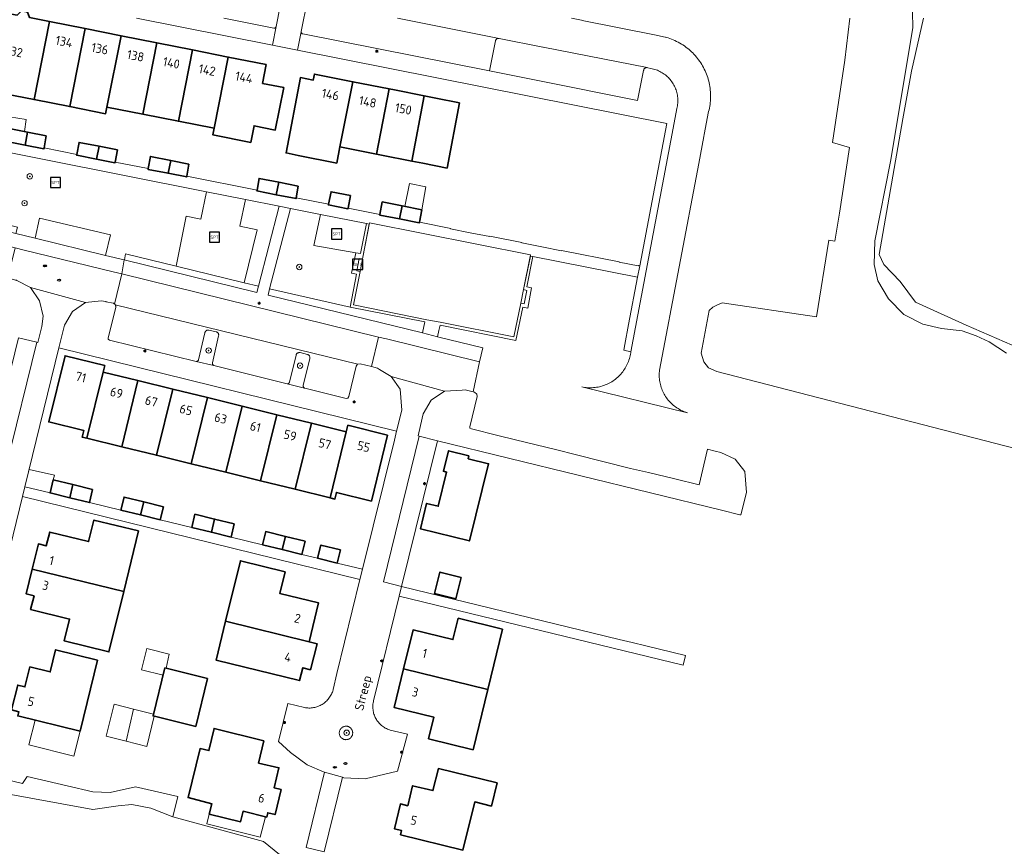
# Model space of a CAD drawing. Header units: metres. Extents: x 152610 to 160096, y 456114 to 462495.
# Tile 130 of 256: x 156717 to 156862, y 458877 to 459000. Entities that reach past the tile are written whole.
import ezdxf
from ezdxf.enums import TextEntityAlignment as Align

# ---------------------------------------------------------------- set-up
doc = ezdxf.new("R2010")
doc.units = ezdxf.units.M
doc.header["$LTSCALE"] = 0.5
doc.layers.get('0').update_dxf_attribs({"linetype": 'CONTINUOUS'})
for name, color, linetype, lineweight in [('B-PV-GK-BESCHOEIING-G', 251, 'GK-BESCHOEIING-SO', 18), ('B-PV-GR-BEPLANTING_CULTUUR_HEESTERS-GV', 251, 'CONTINUOUS', 18), ('B-PV-GR-BEPLANTING_CULTUUR_ROOS-GV', 251, 'CONTINUOUS', 18), ('B-PV-GR-BOOM-S', 251, 'CONTINUOUS', 25), ('B-PV-GR-HAAG-GV', 251, 'CONTINUOUS', 13), ('B-PV-IE-MEUBILAIR-S', 251, 'CONTINUOUS', 25), ('B-PV-IE-MEUBILAIR_WEGMEUBILAIR-S', 251, 'CONTINUOUS', 25), ('B-PV-IE-TERREINAFSCHEIDING_KUNSTMATIG_HEKWERK-G', 251, 'IE-TERREINAFSCHEIDING_KUNSTMATIG-SO', 18), ('B-PV-OG-BEBOUWING-GV', 6, 'CONTINUOUS', 35), ('B-PV-OG-BEBOUWING-T18', 1, 'CONTINUOUS', 18), ('B-PV-OG-BEBOUWING_OVERBOUWING-GV', 251, 'CONTINUOUS', 18), ('B-PV-OG-BEBOUWING_SCHUUR-GV', 251, 'CONTINUOUS', 18), ('B-PV-OG-TERREIN_BEGROEID-GV', 251, 'CONTINUOUS', 18), ('B-PV-OG-TERREIN_OEVER-GV', 251, 'CONTINUOUS', 18), ('B-PV-OG-TOPOGRAFIE-T18', 1, 'CONTINUOUS', 18), ('B-PV-OG-WATER_SLOOT-GV', 251, 'CONTINUOUS', 18), ('B-PV-VH-GESLOTENVERHARDING_KUNSTSTOF-GV', 251, 'CONTINUOUS', 18), ('B-PV-VH-ONVERHARD_BOOMSCHORS-GV', 251, 'CONTINUOUS', 18), ('B-PV-VH-ONVERHARD_ZAND-GV', 251, 'CONTINUOUS', 18), ('B-PV-VH-OPENVERHARDING_BETONSTRAATSTEEN-GV', 251, 'CONTINUOUS', 18), ('B-PV-VH-OPENVERHARDING_STRAATBAKSTEEN-GV', 251, 'CONTINUOUS', 18), ('B-PV-VH-OPENVERHARDING_TEGEL-GV', 251, 'CONTINUOUS', 18)]:
    doc.layers.add(name, color=color, linetype=linetype, lineweight=lineweight)
doc.styles.add('NLCS-ISO', font='NLCS-ISO.ttf')
doc.styles.add('NLCS-ISO-M750-T18', font='NLCS-ISO.ttf', dxfattribs={"height": 1.35})
doc.linetypes.add('GK-BESCHOEIING-SO', pattern='A,18,-3,[1,NLCS.SHX,S=0.6,R=0,X=0,Y=0],-3', length=24)
doc.linetypes.add('IE-TERREINAFSCHEIDING_KUNSTMATIG-SO', pattern='A,4,[82,NLCS.SHX,S=0.75,R=90,X=0,Y=0],4,-2', length=10)

# ---------------------------------------------------------------- blocks, each defined once
blk = doc.blocks.new('SIE-MEUBILAIR_PAAL_LICHTMAST-SO')
for points in [[(-0.62, 0), (-1, 0)], [(-0.71, 0.71), (-0.44, 0.44)], [(0, 1), (0, 0.62)], [(0.44, 0.44), (0.71, 0.71)], [(1, 0), (0.62, 0)], [(-0.71, -0.71), (-0.44, -0.44)], [(0, -0.62), (0, -1)], [(0.44, -0.44), (0.71, -0.71)]]:
    blk.add_lwpolyline(points)
blk.add_circle((0, 0), 0.5)
blk = doc.blocks.new('SIE-MEUBILAIR_PUT_RIOOLPUT-SO')
blk.add_ellipse((0, 0), major_axis=(1.25, 0), ratio=0.54)
blk = doc.blocks.new('SIE-WEG_SPEELTOESTEL-SO')
at = {"flags": 128}
blk.add_lwpolyline([(-3.75, -3.75), (3.75, -3.75), (3.75, 3.75), (-3.75, 3.75)], close=True, dxfattribs=at)
at = {"style": 'NLCS-ISO'}
blk.add_text('SPT', height=2.25, dxfattribs=at).set_placement((0, 0), align=Align.MIDDLE_CENTER)
blk = doc.blocks.new('SGR-BOOM_GBKN-SO')
at = {"linetype": 'ByBlock', "lineweight": 18}
h = blk.add_hatch(color=0, dxfattribs=at)
h.dxf.hatch_style = 1
edge = h.paths.add_edge_path()
edge.add_arc((0, 0), 0.25, 0, 360)
at = {"color": 0, "linetype": 'ByBlock', "lineweight": 18}
for radius in [2, 0.25]:
    blk.add_circle((0, 0), radius, dxfattribs=at)
at = {"color": 0, "linetype": 'ByBlock', "lineweight": 18, "style": 'NLCS-ISO'}
blk.add_attdef('SOORT', (2.5, 0), '', height=1.5, dxfattribs=at)

msp = doc.modelspace()

# ---------------------------------------------------------------- linework, layer by layer
at = {"layer": 'B-PV-GK-BESCHOEIING-G', "flags": 128}
for points in [[(156639.916, 458891.567), (156645.233, 458890.084), (156649.961, 458888.912), (156655.245, 458887.769), (156655.727, 458887.353), (156661.289, 458882.698), (156666.408, 458879.348), (156674.347, 458874.957), (156706.526, 458868.786), (156736.452, 458861.13), (156750.049, 458860.557), (156762.399, 458859.754), (156774.78, 458858.191), (156780.471, 458856.796), (156789.999, 458853.263), (156790.625, 458851.751), (156804.029, 458848.43), (156807.027, 458848.581), (156809.678, 458848.825), (156814.014, 458849.01), (156831.276, 458843.406), (156841.887, 458841.168), (156853.498, 458838.97), (156854.707, 458839.287), (156855.981, 458840.508), (156856.28, 458841.782), (156858.619, 458841.174), (156859.339, 458844.109), (156856.851, 458844.682), (156856.822, 458845.897), (156856.373, 458847.782), (156855.417, 458848.671), (156844.494, 458851.093), (156839.542, 458854.829), (156833.301, 458858.619), (156812.879, 458860.982), (156812.33, 458860.725), (156802.852, 458863.052), (156802.554, 458863.347), (156790.217, 458863.704), (156786.066, 458864.715), (156777.713, 458867.714), (156772.377, 458869.057), (156761.649, 458873.69), (156755.871, 458875.476), (156752.707, 458878.033), (156739.275, 458881.707), (156739.997, 458884.731), (156733.708, 458886.121)], [(156717.704, 458887.655), (156723.589, 458886.29)]]:
    msp.add_lwpolyline(points, dxfattribs=at)
at = {"layer": 'B-PV-GR-BEPLANTING_CULTUUR_HEESTERS-GV', "flags": 128}
msp.add_lwpolyline([(156765.038, 458895.121), (156764.948, 458895.127), (156764.859, 458895.126), (156764.77, 458895.117), (156764.682, 458895.1), (156764.596, 458895.075), (156764.512, 458895.042), (156764.432, 458895.003), (156764.356, 458894.956), (156764.284, 458894.902), (156764.217, 458894.843), (156764.156, 458894.777), (156764.101, 458894.707), (156764.052, 458894.632), (156764.01, 458894.552), (156763.976, 458894.47), (156763.949, 458894.385), (156763.929, 458894.297), (156763.918, 458894.208), (156763.915, 458894.119), (156763.919, 458894.029), (156763.932, 458893.941), (156763.952, 458893.853), (156763.98, 458893.768), (156764.016, 458893.686), (156764.058, 458893.607), (156764.108, 458893.533), (156764.164, 458893.463), (156764.226, 458893.398), (156764.294, 458893.34), (156764.366, 458893.287), (156764.443, 458893.241), (156764.524, 458893.203), (156764.608, 458893.171), (156764.637, 458893.162), (156764.724, 458893.142), (156764.813, 458893.131), (156764.902, 458893.127), (156764.992, 458893.131), (156765.081, 458893.143), (156765.168, 458893.163), (156765.253, 458893.191), (156765.335, 458893.226), (156765.414, 458893.268), (156765.489, 458893.317), (156765.559, 458893.373), (156765.624, 458893.435), (156765.683, 458893.502), (156765.736, 458893.575), (156765.782, 458893.651), (156765.821, 458893.732), (156765.853, 458893.815), (156765.877, 458893.902), (156765.893, 458893.99), (156765.902, 458894.079), (156765.902, 458894.168), (156765.895, 458894.258), (156765.88, 458894.346), (156765.856, 458894.432), (156765.825, 458894.516), (156765.787, 458894.597), (156765.742, 458894.674), (156765.69, 458894.747), (156765.632, 458894.815), (156765.567, 458894.878), (156765.498, 458894.934), (156765.424, 458894.984), (156765.345, 458895.028), (156765.263, 458895.064), (156765.179, 458895.092), (156765.126, 458895.106)], close=True, dxfattribs=at)
at = {"layer": 'B-PV-GR-BEPLANTING_CULTUUR_ROOS-GV', "flags": 128}
msp.add_lwpolyline([(156730.032, 458967.939), (156719.51, 458970.377), (156718.885, 458967.434), (156729.309, 458964.875)], close=True, dxfattribs=at)
at = {"layer": 'B-PV-GR-HAAG-GV', "flags": 128}
for points in [[(156739.775, 458963.278), (156732.237, 458965.115), (156732.079, 458964.209), (156732.077, 458964.195), (156751.682, 458959.382), (156751.925, 458960.319), (156749.83, 458960.829)], [(156765.535, 458957.18), (156753.598, 458959.898), (156753.356, 458958.957), (156776.228, 458953.389), (156776.583, 458955.007)], [(156744.522, 458953.813), (156744.46, 458953.814), (156744.398, 458953.808), (156744.337, 458953.794), (156744.279, 458953.772), (156744.224, 458953.743), (156744.173, 458953.707), (156744.127, 458953.664), (156744.087, 458953.617), (156744.053, 458953.564), (156744.027, 458953.508), (156744.007, 458953.449), (156744.001, 458953.42), (156743.07, 458949.413), (156743.063, 458949.387), (156743.045, 458949.341), (156743.02, 458949.298), (156742.988, 458949.26), (156742.951, 458949.227), (156742.909, 458949.201), (156742.863, 458949.182), (156742.815, 458949.171), (156742.765, 458949.168), (156742.716, 458949.172), (156745.331, 458948.572), (156745.279, 458948.595), (156745.236, 458948.622), (156745.199, 458948.656), (156745.168, 458948.695), (156745.143, 458948.738), (156745.125, 458948.785), (156745.115, 458948.834), (156745.113, 458948.884), (156745.119, 458948.934), (156746.049, 458952.967), (156746.057, 458953.031), (156746.056, 458953.096), (156746.048, 458953.16), (156746.032, 458953.222), (156746.008, 458953.282), (156745.977, 458953.339), (156745.939, 458953.392), (156745.895, 458953.439), (156745.845, 458953.481), (156745.791, 458953.516), (156745.733, 458953.544), (156745.677, 458953.563), (156744.584, 458953.803)], [(156758.039, 458950.473), (156757.977, 458950.475), (156757.915, 458950.47), (156757.854, 458950.456), (156757.795, 458950.435), (156757.74, 458950.406), (156757.688, 458950.371), (156757.642, 458950.329), (156757.601, 458950.282), (156757.567, 458950.23), (156757.54, 458950.174), (156757.519, 458950.114), (156757.513, 458950.087), (156756.537, 458946.091), (156756.53, 458946.064), (156756.511, 458946.018), (156756.485, 458945.976), (156756.453, 458945.938), (156756.415, 458945.906), (156756.372, 458945.881), (156756.326, 458945.862), (156756.278, 458945.852), (156756.228, 458945.849), (156756.18, 458945.854), (156758.78, 458945.226), (156758.734, 458945.248), (156758.693, 458945.276), (156758.656, 458945.31), (156758.625, 458945.349), (156758.601, 458945.393), (156758.584, 458945.44), (156758.575, 458945.489), (156758.573, 458945.539), (156758.58, 458945.589), (156759.556, 458949.611), (156759.564, 458949.675), (156759.564, 458949.74), (156759.556, 458949.804), (156759.541, 458949.867), (156759.517, 458949.927), (156759.487, 458949.984), (156759.45, 458950.037), (156759.406, 458950.085), (156759.357, 458950.127), (156759.303, 458950.163), (156759.245, 458950.192), (156759.191, 458950.211), (156758.101, 458950.463)]]:
    msp.add_lwpolyline(points, close=True, dxfattribs=at)
at = {"layer": 'B-PV-IE-TERREINAFSCHEIDING_KUNSTMATIG_HEKWERK-G', "flags": 128}
msp.add_lwpolyline([(156776.882, 458955.338), (156766.01, 458957.537), (156766.992, 458962.511), (156767.346, 458964.313), (156767.4, 458964.587), (156768.381, 458969.683), (156792.245, 458964.937), (156791.212, 458959.801), (156790.79, 458957.81), (156789.767, 458952.797), (156778.872, 458954.984)], dxfattribs=at)
at = {"layer": 'B-PV-OG-BEBOUWING-GV', "flags": 128}
for points in [[(156717.743, 459000.929), (156716.851, 459001.104), (156716.216, 459000.48), (156715.367, 459000.635), (156714.805, 458997.831), (156711.673, 458998.446), (156710.425, 458992.137), (156713.554, 458991.518), (156713.071, 458989.075), (156718.708, 458987.961), (156720.994, 458999.529), (156718.04, 459000.117)], [(156726.29, 458998.476), (156720.994, 458999.529), (156718.708, 458987.961), (156724.006, 458986.914)], [(156731.587, 458997.422), (156726.29, 458998.476), (156724.006, 458986.914), (156729.304, 458985.867), (156729.497, 458986.847)], [(156736.884, 458996.368), (156731.587, 458997.422), (156729.497, 458986.847), (156734.796, 458985.8)], [(156742.18, 458995.314), (156736.884, 458996.368), (156734.796, 458985.8), (156740.093, 458984.754)], [(156747.477, 458994.26), (156742.18, 458995.314), (156740.093, 458984.754), (156745.391, 458983.707)], [(156753.097, 458993.142), (156747.477, 458994.26), (156745.391, 458983.707), (156745.198, 458982.726), (156750.808, 458981.617), (156751.295, 458984.069), (156754.434, 458983.446), (156755.68, 458989.723), (156752.542, 458990.346)], [(156765.939, 458990.604), (156760.242, 458991.737), (156760.066, 458990.854), (156758.157, 458991.222), (156756.035, 458980.052), (156757.847, 458979.692), (156763.546, 458978.56), (156764.019, 458980.944)], [(156771.281, 458989.542), (156765.939, 458990.604), (156764.019, 458980.944), (156769.426, 458979.877)], [(156774.652, 458978.844), (156776.506, 458988.503), (156772.073, 458989.385), (156771.281, 458989.542), (156769.426, 458979.877), (156770.154, 458979.733)], [(156781.73, 458987.464), (156778.207, 458988.165), (156776.506, 458988.503), (156774.652, 458978.844), (156776.289, 458978.521), (156779.878, 458977.812)], [(156717.753, 458983.126), (156714.775, 458983.715), (156714.449, 458981.926), (156714.427, 458981.804), (156717.376, 458981.221)], [(156720.513, 458982.581), (156717.753, 458983.126), (156717.376, 458981.221), (156720.166, 458980.67), (156720.188, 458980.791)], [(156728.349, 458981.037), (156725.382, 458981.623), (156725.045, 458979.829), (156725.023, 458979.71), (156727.972, 458979.127)], [(156731.052, 458980.502), (156728.349, 458981.037), (156727.972, 458979.127), (156730.693, 458978.589), (156730.715, 458978.707)], [(156738.946, 458978.946), (156735.937, 458979.541), (156735.623, 458977.736), (156735.603, 458977.619), (156738.568, 458977.033)], [(156741.649, 458978.412), (156738.946, 458978.946), (156738.568, 458977.033), (156741.315, 458976.49), (156741.335, 458976.606)], [(156754.936, 458975.704), (156752.046, 458976.274), (156751.746, 458974.545), (156751.726, 458974.432), (156754.572, 458973.87)], [(156757.839, 458975.132), (156754.936, 458975.704), (156754.572, 458973.87), (156757.52, 458973.289), (156757.539, 458973.399)], [(156765.581, 458973.734), (156762.699, 458974.301), (156762.332, 458972.45), (156762.311, 458972.347), (156765.192, 458971.78), (156765.212, 458971.88)], [(156773.213, 458972.207), (156770.269, 458972.786), (156769.921, 458970.948), (156769.903, 458970.853), (156772.833, 458970.277)], [(156776.129, 458971.634), (156773.213, 458972.207), (156772.833, 458970.277), (156775.763, 458969.7), (156775.78, 458969.789)], [(156729.189, 458948.55), (156723.309, 458949.999), (156720.891, 458940.21), (156726.065, 458938.932), (156725.825, 458937.961), (156726.548, 458937.784), (156728.953, 458947.589)], [(156734.095, 458946.326), (156728.953, 458947.589), (156726.548, 458937.784), (156731.687, 458936.523)], [(156739.237, 458945.063), (156734.095, 458946.326), (156731.687, 458936.523), (156736.83, 458935.262)], [(156744.379, 458943.8), (156739.237, 458945.063), (156736.83, 458935.262), (156741.972, 458934.001)], [(156749.52, 458942.538), (156744.379, 458943.8), (156741.972, 458934.001), (156747.114, 458932.74)], [(156754.662, 458941.275), (156749.52, 458942.538), (156747.114, 458932.74), (156752.256, 458931.479)], [(156759.804, 458940.012), (156754.662, 458941.275), (156752.256, 458931.479), (156757.399, 458930.218)], [(156764.946, 458938.749), (156759.804, 458940.012), (156757.399, 458930.218), (156762.545, 458928.956)], [(156771.063, 458938.258), (156765.188, 458939.704), (156764.946, 458938.749), (156762.545, 458928.956), (156763.255, 458928.782), (156763.493, 458929.754), (156768.66, 458928.483)], [(156783.12, 458935.202), (156780.091, 458935.924), (156779.347, 458932.882), (156779.813, 458932.768), (156778.56, 458927.708), (156776.852, 458928.12), (156775.925, 458924.364), (156783.176, 458922.575), (156786.028, 458933.994), (156783.009, 458934.735)], [(156724.461, 458930.922), (156721.547, 458931.635), (156721.07, 458929.682), (156723.984, 458928.97)], [(156727.375, 458930.21), (156724.461, 458930.922), (156723.984, 458928.97), (156726.898, 458928.258)], [(156734.952, 458928.358), (156732.038, 458929.07), (156731.563, 458927.128), (156734.478, 458926.416)], [(156737.867, 458927.646), (156734.952, 458928.358), (156734.478, 458926.416), (156737.392, 458925.703)], [(156745.446, 458925.804), (156742.532, 458926.516), (156742.055, 458924.563), (156744.969, 458923.851)], [(156734.193, 458924.048), (156727.569, 458925.671), (156726.783, 458922.466), (156721.021, 458923.878), (156720.515, 458921.842), (156719.349, 458922.127), (156718.436, 458918.403), (156731.996, 458915.08)], [(156748.36, 458925.091), (156745.446, 458925.804), (156744.969, 458923.851), (156747.883, 458923.139)], [(156755.937, 458923.239), (156753.023, 458923.952), (156752.546, 458921.999), (156755.46, 458921.287)], [(156758.851, 458922.527), (156755.937, 458923.239), (156755.46, 458921.287), (156758.374, 458920.574)], [(156764.097, 458921.245), (156761.183, 458921.957), (156760.703, 458919.995), (156763.617, 458919.283)], [(156755.886, 458918.005), (156749.272, 458919.629), (156747.07, 458910.665), (156759.443, 458907.625), (156760.857, 458913.385), (156755.098, 458914.8)], [(156731.996, 458915.08), (156718.436, 458918.403), (156717.537, 458914.734), (156718.703, 458914.448), (156718.201, 458912.399), (156723.97, 458910.985), (156723.178, 458907.751), (156729.802, 458906.128)], [(156781.98, 458917.167), (156778.819, 458917.968), (156778.011, 458914.778), (156781.172, 458913.977)], [(156747.07, 458910.665), (156745.661, 458904.926), (156758.033, 458901.887), (156758.499, 458903.782), (156759.639, 458903.494), (156760.615, 458907.337), (156759.443, 458907.625)], [(156788.107, 458909.507), (156781.529, 458911.123), (156780.749, 458907.944), (156774.849, 458909.393), (156773.435, 458903.638), (156785.912, 458900.573)], [(156728.117, 458904.916), (156721.903, 458906.447), (156721.094, 458903.165), (156718.084, 458903.907), (156717.354, 458900.946), (156716.286, 458901.209), (156715.381, 458897.539), (156716.45, 458897.276), (156716.294, 458896.645), (156725.518, 458894.371)], [(156744.395, 458902.214), (156738.082, 458903.763), (156736.334, 458896.639), (156742.647, 458895.09)], [(156785.912, 458900.573), (156773.435, 458903.638), (156772.025, 458897.894), (156777.924, 458896.445), (156777.14, 458893.253), (156783.718, 458891.637)], [(156752.733, 458892.955), (156745.374, 458894.805), (156744.602, 458891.504), (156743.303, 458891.814), (156741.528, 458884.54), (156745.021, 458883.631), (156744.646, 458882.076), (156749.283, 458880.958), (156749.658, 458882.513), (156753.167, 458881.667), (156753.32, 458882.299), (156754.399, 458882.039), (156755.292, 458885.743), (156754.253, 458886), (156754.976, 458888.98), (156751.971, 458889.661)], [(156787.285, 458886.711), (156778.59, 458888.847), (156777.786, 458885.574), (156774.775, 458886.313), (156774.046, 458883.345), (156772.978, 458883.607), (156772.075, 458879.933), (156773.144, 458879.671), (156772.986, 458879.03), (156782.212, 458876.764), (156783.967, 458883.909), (156786.447, 458883.3)]]:
    msp.add_lwpolyline(points, close=True, dxfattribs=at)
at = {"layer": 'B-PV-OG-BEBOUWING_OVERBOUWING-GV', "flags": 128}
for points in [[(156717.554, 458985.005), (156715.056, 458985.418), (156714.775, 458983.715), (156717.276, 458983.22)], [(156776.727, 458975.033), (156774.309, 458975.517), (156773.629, 458972.125), (156776.129, 458971.634)], [(156721.729, 458932.334), (156717.967, 458933.164), (156717.337, 458930.595), (156721.07, 458929.682), (156721.547, 458931.635)], [(156732.368, 458892.906), (156733.452, 458897.661), (156730.587, 458898.389), (156729.387, 458893.663)], [(156725.518, 458894.371), (156718.858, 458896.013), (156717.939, 458892.346), (156724.592, 458890.677)], [(156752.965, 458881.716), (156749.658, 458882.513), (156749.283, 458880.958), (156744.646, 458882.076), (156744.291, 458880.644), (156752.211, 458878.678)]]:
    msp.add_lwpolyline(points, close=True, dxfattribs=at)
at = {"layer": 'B-PV-OG-BEBOUWING_SCHUUR-GV', "flags": 128}
for points in [[(156738.724, 458905.784), (156735.433, 458906.642), (156734.601, 458903.454), (156737.813, 458902.666), (156738.082, 458903.763), (156738.254, 458903.721)], [(156736.401, 458896.912), (156733.452, 458897.661), (156732.368, 458892.906), (156735.39, 458892.139), (156736.521, 458896.593), (156736.334, 458896.639)]]:
    msp.add_lwpolyline(points, close=True, dxfattribs=at)
at = {"layer": 'B-PV-OG-TERREIN_BEGROEID-GV', "flags": 128}
msp.add_lwpolyline([(156850.457, 459000), (156848.651, 458992.148), (156847.357, 458985.118), (156843.868, 458965.012), (156844.559, 458963.523), (156847, 458961.021), (156849.271, 458957.929), (156856.737, 458954.55), (156864.708, 458951.093)], dxfattribs=at)
for points in [[(156744.238, 458974.292), (156707.752, 458981.56), (156705.727, 458971.629), (156705.74, 458971.626), (156716.266, 458969.048), (156716.032, 458968.134), (156718.885, 458967.434), (156719.51, 458970.377), (156730.032, 458967.939), (156729.309, 458964.875), (156732.077, 458964.195), (156732.079, 458964.209), (156732.237, 458965.115), (156739.775, 458963.278), (156741.26, 458970.669), (156743.431, 458970.237)], [(156754.989, 458972.15), (156750.016, 458973.141), (156749.175, 458969.224), (156751.741, 458968.673), (156749.83, 458960.829), (156751.925, 458960.319)], [(156761.132, 458970.939), (156756.664, 458971.827), (156753.598, 458959.898), (156765.535, 458957.18), (156766.481, 458962.09), (156765.731, 458962.242), (156766.344, 458965.242), (156760.15, 458966.354)]]:
    msp.add_lwpolyline(points, close=True, dxfattribs=at)
at = {"layer": 'B-PV-OG-TERREIN_OEVER-GV', "flags": 128}
for points in [[(156848.791, 459000.97), (156848.851, 458998.568), (156845.572, 458978.785), (156843.224, 458967.043), (156843.12, 458963.505), (156843.659, 458961.12), (156845.242, 458958.441), (156847.523, 458956.111), (156850.338, 458954.694), (156853.1, 458954.053), (156856.182, 458953.707), (156858.247, 458952.959), (156860.177, 458952.076), (156862.725, 458950.389)], [(156864.708, 458951.093), (156856.737, 458954.55), (156849.271, 458957.929), (156847, 458961.021), (156844.559, 458963.523), (156843.868, 458965.012), (156847.357, 458985.118), (156848.651, 458992.148), (156850.457, 459000)]]:
    msp.add_lwpolyline(points, dxfattribs=at)
msp.add_lwpolyline([(156716.978, 458886.628), (156711.633, 458887.913), (156708.978, 458886.143), (156727.431, 458882.795), (156731.153, 458883.315), (156733.177, 458883.508), (156736.016, 458882.97), (156739.275, 458881.707), (156739.997, 458884.731), (156733.708, 458886.121), (156729.959, 458885.305), (156727.395, 458885.381), (156723.589, 458886.291), (156717.704, 458887.655)], close=True, dxfattribs=at)
at = {"layer": 'B-PV-OG-WATER_SLOOT-GV', "flags": 128}
for points in [[(156862.725, 458950.389), (156860.177, 458952.076), (156858.247, 458952.959), (156856.182, 458953.707), (156853.1, 458954.053), (156850.338, 458954.694), (156847.523, 458956.111), (156845.242, 458958.441), (156843.659, 458961.12), (156843.12, 458963.505), (156843.224, 458967.043), (156845.572, 458978.785), (156848.851, 458998.568), (156848.791, 459000.97)], [(156839.541, 459000), (156838.81, 458993.776), (156836.965, 458981.588), (156839.471, 458980.834), (156838.006, 458971.13), (156837.313, 458967.002), (156836.401, 458967.135), (156834.589, 458955.769), (156820.604, 458957.826), (156820.276, 458957.676), (156819.948, 458957.526), (156819.23, 458957.205), (156818.696, 458956.704), (156817.491, 458950.409), (156817.885, 458949.122), (156818.605, 458948.211), (156819.833, 458947.68), (156877.788, 458932.732)], [(156755.871, 458875.476), (156752.707, 458878.033), (156739.275, 458881.707), (156736.016, 458882.97), (156733.177, 458883.508), (156731.153, 458883.315), (156727.431, 458882.795), (156708.978, 458886.143), (156698.244, 458888.652), (156695.066, 458889.613), (156685.082, 458890.025), (156678.122, 458889.31), (156670.459, 458891.59), (156670.347, 458891.525), (156657.103, 458895.324), (156656.69, 458895.45), (156651.954, 458896.894), (156647.14, 458898.098), (156641.857, 458899.103), (156639.184, 458899.393), (156585.53, 458912.282)]]:
    msp.add_lwpolyline(points, dxfattribs=at)
at = {"layer": 'B-PV-VH-GESLOTENVERHARDING_KUNSTSTOF-GV', "flags": 128}
msp.add_lwpolyline([(156792.211, 458964.766), (156792.245, 458964.937), (156768.381, 458969.683), (156768.347, 458969.508), (156767.4, 458964.587), (156767.346, 458964.313), (156766.855, 458964.409), (156766.501, 458962.607), (156766.992, 458962.511), (156766.01, 458957.537), (156776.882, 458955.338), (156778.872, 458954.984), (156789.767, 458952.797), (156790.79, 458957.81), (156791.279, 458957.706), (156791.701, 458959.697), (156791.212, 458959.801)], close=True, dxfattribs=at)
at = {"layer": 'B-PV-VH-ONVERHARD_BOOMSCHORS-GV', "flags": 128}
for points in [[(156750.016, 458973.141), (156744.238, 458974.292), (156743.431, 458970.237), (156741.26, 458970.669), (156739.775, 458963.278), (156749.83, 458960.829), (156751.741, 458968.673), (156749.175, 458969.224)], [(156767.926, 458969.589), (156761.132, 458970.939), (156760.15, 458966.354), (156766.344, 458965.242), (156767.059, 458965.13)]]:
    msp.add_lwpolyline(points, close=True, dxfattribs=at)
at = {"layer": 'B-PV-VH-ONVERHARD_ZAND-GV', "flags": 128}
for points in [[(156739.775, 458963.278), (156732.237, 458965.115), (156732.079, 458964.209), (156732.077, 458964.195), (156751.682, 458959.382), (156751.925, 458960.319), (156749.83, 458960.829)], [(156765.535, 458957.18), (156753.598, 458959.898), (156753.356, 458958.957), (156776.228, 458953.389), (156776.583, 458955.007)], [(156744.522, 458953.813), (156744.46, 458953.814), (156744.398, 458953.808), (156744.337, 458953.794), (156744.279, 458953.772), (156744.224, 458953.743), (156744.173, 458953.707), (156744.127, 458953.664), (156744.087, 458953.617), (156744.053, 458953.564), (156744.027, 458953.508), (156744.007, 458953.449), (156744.001, 458953.42), (156743.07, 458949.413), (156743.063, 458949.387), (156743.045, 458949.341), (156743.02, 458949.298), (156742.988, 458949.26), (156742.951, 458949.227), (156742.909, 458949.201), (156742.863, 458949.182), (156742.815, 458949.171), (156742.765, 458949.168), (156742.716, 458949.172), (156745.331, 458948.572), (156745.279, 458948.595), (156745.236, 458948.622), (156745.199, 458948.656), (156745.168, 458948.695), (156745.143, 458948.738), (156745.125, 458948.785), (156745.115, 458948.834), (156745.113, 458948.884), (156745.119, 458948.934), (156746.049, 458952.967), (156746.057, 458953.031), (156746.056, 458953.096), (156746.048, 458953.16), (156746.032, 458953.222), (156746.008, 458953.282), (156745.977, 458953.339), (156745.939, 458953.392), (156745.895, 458953.439), (156745.845, 458953.481), (156745.791, 458953.516), (156745.733, 458953.544), (156745.677, 458953.563), (156744.584, 458953.803)], [(156758.039, 458950.473), (156757.977, 458950.475), (156757.915, 458950.47), (156757.854, 458950.456), (156757.795, 458950.435), (156757.74, 458950.406), (156757.688, 458950.371), (156757.642, 458950.329), (156757.601, 458950.282), (156757.567, 458950.23), (156757.54, 458950.174), (156757.519, 458950.114), (156757.513, 458950.087), (156756.537, 458946.091), (156756.53, 458946.064), (156756.511, 458946.018), (156756.485, 458945.976), (156756.453, 458945.938), (156756.415, 458945.906), (156756.372, 458945.881), (156756.326, 458945.862), (156756.278, 458945.852), (156756.228, 458945.849), (156756.18, 458945.854), (156758.78, 458945.226), (156758.734, 458945.248), (156758.693, 458945.276), (156758.656, 458945.31), (156758.625, 458945.349), (156758.601, 458945.393), (156758.584, 458945.44), (156758.575, 458945.489), (156758.573, 458945.539), (156758.58, 458945.589), (156759.556, 458949.611), (156759.564, 458949.675), (156759.564, 458949.74), (156759.556, 458949.804), (156759.541, 458949.867), (156759.517, 458949.927), (156759.487, 458949.984), (156759.45, 458950.037), (156759.406, 458950.085), (156759.357, 458950.127), (156759.303, 458950.163), (156759.245, 458950.192), (156759.191, 458950.211), (156758.101, 458950.463)]]:
    msp.add_lwpolyline(points, close=True, dxfattribs=at)
at = {"layer": 'B-PV-VH-OPENVERHARDING_BETONSTRAATSTEEN-GV', "flags": 128}
for points in [[(156746.803, 459000), (156754.209, 458998.526), (156754.261, 458998.525), (156754.312, 458998.533), (156754.362, 458998.548), (156754.409, 458998.57), (156754.452, 458998.6), (156754.489, 458998.635), (156754.521, 458998.677), (156754.547, 458998.722), (156754.563, 458998.766), (156754.806, 459000)], [(156758.665, 459000), (156758.289, 458998.06), (156758.279, 458998.012), (156758.277, 458997.963), (156758.284, 458997.915), (156758.298, 458997.868), (156758.319, 458997.824), (156758.347, 458997.784), (156758.382, 458997.749), (156758.421, 458997.72), (156758.465, 458997.699), (156758.512, 458997.684), (156758.523, 458997.682), (156786.182, 458992.201), (156787.028, 458996.646), (156787.049, 458996.707), (156787.078, 458996.764), (156787.113, 458996.817), (156787.155, 458996.866), (156787.202, 458996.909), (156787.255, 458996.946), (156787.312, 458996.976), (156787.372, 458996.999), (156787.434, 458997.014), (156787.498, 458997.021), (156787.562, 458997.02), (156787.613, 458997.014), (156772.559, 459000)]]:
    msp.add_lwpolyline(points, dxfattribs=at)
for points in [[(156766.681, 458948.747), (156730.731, 458957.559), (156730.746, 458957.534), (156730.773, 458957.477), (156730.793, 458957.416), (156730.806, 458957.353), (156730.81, 458957.289), (156730.806, 458957.225), (156730.795, 458957.162), (156729.668, 458952.673), (156729.703, 458952.443), (156729.889, 458952.308), (156742.716, 458949.172), (156742.765, 458949.168), (156742.815, 458949.171), (156742.863, 458949.182), (156742.909, 458949.201), (156742.951, 458949.227), (156742.988, 458949.26), (156743.02, 458949.298), (156743.045, 458949.341), (156743.063, 458949.387), (156743.07, 458949.413), (156744.001, 458953.42), (156744.007, 458953.449), (156744.027, 458953.508), (156744.053, 458953.564), (156744.087, 458953.617), (156744.127, 458953.664), (156744.173, 458953.707), (156744.224, 458953.743), (156744.279, 458953.772), (156744.337, 458953.794), (156744.398, 458953.808), (156744.46, 458953.814), (156744.522, 458953.813), (156744.584, 458953.803), (156745.677, 458953.563), (156745.733, 458953.544), (156745.791, 458953.516), (156745.845, 458953.481), (156745.895, 458953.439), (156745.939, 458953.392), (156745.977, 458953.339), (156746.008, 458953.282), (156746.032, 458953.222), (156746.048, 458953.16), (156746.056, 458953.096), (156746.057, 458953.031), (156746.049, 458952.967), (156745.119, 458948.934), (156745.113, 458948.884), (156745.115, 458948.834), (156745.125, 458948.785), (156745.143, 458948.738), (156745.168, 458948.695), (156745.199, 458948.656), (156745.236, 458948.622), (156745.279, 458948.595), (156745.331, 458948.572), (156745.344, 458948.569), (156756.18, 458945.854), (156756.228, 458945.849), (156756.278, 458945.852), (156756.326, 458945.862), (156756.372, 458945.881), (156756.415, 458945.906), (156756.453, 458945.938), (156756.485, 458945.976), (156756.511, 458946.018), (156756.53, 458946.064), (156756.537, 458946.091), (156757.513, 458950.087), (156757.519, 458950.114), (156757.54, 458950.174), (156757.567, 458950.23), (156757.601, 458950.282), (156757.642, 458950.329), (156757.688, 458950.371), (156757.74, 458950.406), (156757.795, 458950.435), (156757.854, 458950.456), (156757.915, 458950.47), (156757.977, 458950.475), (156758.039, 458950.473), (156758.101, 458950.463), (156759.191, 458950.211), (156759.245, 458950.192), (156759.303, 458950.163), (156759.357, 458950.127), (156759.406, 458950.085), (156759.45, 458950.037), (156759.487, 458949.984), (156759.517, 458949.927), (156759.541, 458949.867), (156759.556, 458949.804), (156759.564, 458949.74), (156759.564, 458949.675), (156759.556, 458949.611), (156758.58, 458945.589), (156758.573, 458945.539), (156758.575, 458945.489), (156758.584, 458945.44), (156758.601, 458945.393), (156758.625, 458945.349), (156758.656, 458945.31), (156758.693, 458945.276), (156758.734, 458945.248), (156758.78, 458945.226), (156758.8, 458945.221), (156764.948, 458943.671), (156765.171, 458943.717), (156765.335, 458943.955), (156766.421, 458948.455), (156766.631, 458948.738)], [(156719.127, 458952), (156716.427, 458952.667), (156711.935, 458934.47), (156714.636, 458933.737)], [(156778.456, 458937.425), (156775.768, 458938.113), (156770.441, 458916.536), (156773.15, 458915.812)]]:
    msp.add_lwpolyline(points, close=True, dxfattribs=at)
at = {"layer": 'B-PV-VH-OPENVERHARDING_STRAATBAKSTEEN-GV', "flags": 128}
for points in [[(156772.559, 459000), (156787.613, 458997.014), (156794.067, 458995.745), (156794.112, 458995.736), (156809.508, 458992.699), (156809.604, 458992.68), (156810.075, 458992.575), (156810.268, 458992.535), (156810.46, 458992.487), (156810.649, 458992.432), (156810.836, 458992.369), (156811.02, 458992.298), (156811.201, 458992.22), (156811.379, 458992.135), (156811.553, 458992.042), (156811.724, 458991.943), (156811.89, 458991.837), (156812.052, 458991.724), (156812.209, 458991.604), (156812.361, 458991.479), (156812.508, 458991.347), (156812.649, 458991.209), (156812.785, 458991.066), (156812.915, 458990.918), (156813.038, 458990.764), (156813.155, 458990.605), (156813.266, 458990.442), (156813.37, 458990.275), (156813.468, 458990.103), (156813.558, 458989.927), (156813.641, 458989.749), (156813.716, 458989.566), (156813.785, 458989.381), (156813.845, 458989.194), (156813.898, 458989.003), (156813.944, 458988.812), (156813.981, 458988.618), (156814.01, 458988.423), (156814.032, 458988.227), (156814.046, 458988.03), (156814.051, 458987.833), (156814.049, 458987.635), (156814.039, 458987.438), (156814.02, 458987.242), (156813.994, 458987.047), (156813.96, 458986.852), (156813.918, 458986.659), (156813.917, 458986.656), (156813.381, 458983.727), (156807.09, 458950.608), (156807.069, 458950.443), (156807.034, 458950.226), (156806.99, 458950.01), (156806.94, 458949.796), (156806.881, 458949.584), (156806.815, 458949.375), (156806.741, 458949.168), (156806.66, 458948.963), (156806.571, 458948.762), (156806.475, 458948.565), (156806.372, 458948.37), (156806.262, 458948.18), (156806.145, 458947.994), (156806.022, 458947.812), (156805.891, 458947.635), (156805.755, 458947.463), (156805.612, 458947.295), (156805.464, 458947.133), (156805.309, 458946.977), (156805.149, 458946.826), (156804.984, 458946.682), (156804.813, 458946.543), (156804.638, 458946.411), (156804.457, 458946.285), (156804.273, 458946.166), (156804.084, 458946.053), (156803.891, 458945.948), (156803.694, 458945.849), (156803.494, 458945.758), (156803.291, 458945.674), (156803.085, 458945.598), (156802.876, 458945.529), (156802.665, 458945.468), (156802.452, 458945.414), (156802.237, 458945.369), (156802.02, 458945.331), (156801.803, 458945.301), (156801.584, 458945.279), (156801.365, 458945.265), (156801.145, 458945.259), (156800.925, 458945.261), (156800.705, 458945.271), (156800.486, 458945.288), (156800.268, 458945.315), (156800.051, 458945.348), (156799.835, 458945.39), (156815.462, 458941.564), (156815.256, 458941.629), (156815.053, 458941.702), (156814.852, 458941.783), (156814.655, 458941.871), (156814.462, 458941.966), (156814.271, 458942.068), (156814.085, 458942.177), (156813.903, 458942.293), (156813.726, 458942.416), (156813.553, 458942.545), (156813.385, 458942.68), (156813.222, 458942.822), (156813.064, 458942.97), (156812.913, 458943.123), (156812.766, 458943.282), (156812.626, 458943.446), (156812.492, 458943.615), (156812.365, 458943.789), (156812.243, 458943.968), (156812.129, 458944.151), (156812.021, 458944.338), (156811.921, 458944.529), (156811.828, 458944.723), (156811.741, 458944.921), (156811.663, 458945.122), (156811.591, 458945.326), (156811.528, 458945.532), (156811.472, 458945.741), (156811.424, 458945.951), (156811.383, 458946.163), (156811.351, 458946.376), (156811.326, 458946.591), (156811.31, 458946.806), (156811.301, 458947.022), (156811.301, 458947.238), (156811.308, 458947.453), (156811.324, 458947.668), (156811.347, 458947.883), (156817.142, 458978.504), (156817.893, 458982.473), (156817.949, 458982.768), (156818.61, 458986.17), (156818.674, 458986.431), (156818.731, 458986.695), (156818.779, 458986.959), (156818.82, 458987.225), (156818.853, 458987.493), (156818.878, 458987.761), (156818.895, 458988.029), (156818.904, 458988.298), (156818.904, 458988.327), (156818.905, 458988.568), (156818.898, 458988.837), (156818.882, 458989.105), (156818.859, 458989.374), (156818.828, 458989.641), (156818.789, 458989.907), (156818.742, 458990.172), (156818.688, 458990.436), (156818.625, 458990.698), (156818.555, 458990.958), (156818.477, 458991.215), (156818.391, 458991.471), (156818.298, 458991.723), (156818.198, 458991.973), (156818.09, 458992.22), (156817.975, 458992.463), (156817.852, 458992.703), (156817.723, 458992.938), (156817.586, 458993.17), (156817.443, 458993.398), (156817.293, 458993.622), (156817.136, 458993.841), (156816.973, 458994.055), (156816.804, 458994.264), (156816.629, 458994.469), (156816.447, 458994.668), (156816.26, 458994.861), (156816.067, 458995.049), (156815.869, 458995.231), (156815.665, 458995.407), (156815.456, 458995.576), (156815.242, 458995.74), (156815.024, 458995.897), (156814.801, 458996.047), (156814.573, 458996.191), (156814.341, 458996.328), (156814.106, 458996.458), (156813.866, 458996.581), (156813.623, 458996.697), (156813.377, 458996.806), (156813.127, 458996.907), (156812.875, 458997.001), (156812.62, 458997.087), (156812.363, 458997.166), (156812.244, 458997.199), (156812.192, 458997.21), (156810.579, 458997.548), (156799.893, 458999.686), (156799.764, 458999.712), (156798.323, 459000)], [(156709.476, 458898.517), (156716.98, 458929.136), (156717.337, 458930.595), (156722.386, 458951.196), (156723.237, 458954.523), (156724.395, 458956.58), (156726.342, 458957.886), (156718.198, 458960.096), (156719.495, 458958.152), (156720.033, 458955.89), (156719.842, 458954.326), (156719.264, 458951.966), (156719.127, 458952), (156714.636, 458933.737)]]:
    msp.add_lwpolyline(points, dxfattribs=at)
for points in [[(156731.71, 458962.117), (156730.411, 458962.436), (156717.23, 458965.672), (156715.931, 458965.991), (156714.828, 458961.538), (156715.981, 458961.227), (156716.085, 458961.199), (156716.165, 458961.178), (156718.198, 458960.096), (156726.342, 458957.886), (156728.653, 458958.14), (156729.348, 458958.021), (156729.41, 458958.01), (156730.401, 458957.788), (156730.456, 458957.773), (156730.515, 458957.75), (156730.571, 458957.719), (156730.623, 458957.681), (156730.639, 458957.668)], [(156769.725, 458952.783), (156731.71, 458962.117), (156730.639, 458957.668), (156730.67, 458957.638), (156730.711, 458957.588), (156730.731, 458957.559), (156766.681, 458948.747), (156767.025, 458948.809), (156768.669, 458948.395)], [(156783.74, 458944.645), (156784.681, 458949.11), (156770.924, 458952.488), (156769.725, 458952.783), (156768.669, 458948.395), (156769.584, 458948.165), (156769.879, 458947.986), (156771.603, 458946.941), (156779.509, 458944.747), (156782.093, 458944.903), (156782.576, 458944.932)], [(156779.509, 458944.747), (156771.603, 458946.941), (156772.932, 458945.072), (156773.166, 458941.945), (156772.405, 458938.849), (156772.075, 458937.507), (156767.355, 458918.37), (156766.981, 458916.855), (156763.548, 458902.937), (156763.007, 458900.548), (156762.992, 458900.492), (156762.942, 458900.329), (156762.884, 458900.167), (156762.818, 458900.009), (156762.746, 458899.854), (156762.666, 458899.702), (156762.579, 458899.554), (156762.486, 458899.411), (156762.385, 458899.271), (156762.279, 458899.137), (156762.166, 458899.008), (156762.048, 458898.884), (156761.923, 458898.766), (156761.794, 458898.654), (156761.659, 458898.548), (156761.519, 458898.449), (156761.376, 458898.356), (156761.227, 458898.27), (156761.075, 458898.191), (156760.92, 458898.119), (156760.761, 458898.054), (156760.599, 458897.997), (156760.435, 458897.948), (156760.269, 458897.906), (156760.101, 458897.872), (156759.932, 458897.846), (156759.761, 458897.828), (156759.59, 458897.817), (156759.419, 458897.815), (156759.248, 458897.821), (156759.077, 458897.835), (156758.907, 458897.856), (156758.738, 458897.887), (156756.315, 458898.477), (156754.915, 458892.833), (156756.673, 458891.225), (156759.152, 458889.424), (156761.698, 458888.305), (156761.743, 458888.292), (156764.385, 458887.561), (156764.611, 458887.498), (156767.767, 458887.313), (156772.546, 458888.444), (156773.996, 458893.958), (156771.453, 458894.553), (156771.354, 458894.584), (156771.194, 458894.64), (156771.037, 458894.704), (156770.883, 458894.775), (156770.733, 458894.854), (156770.587, 458894.939), (156770.445, 458895.031), (156770.307, 458895.13), (156770.174, 458895.235), (156770.047, 458895.346), (156769.925, 458895.464), (156769.808, 458895.587), (156769.697, 458895.715), (156769.593, 458895.848), (156769.495, 458895.986), (156769.403, 458896.129), (156769.319, 458896.275), (156769.241, 458896.426), (156769.171, 458896.58), (156769.108, 458896.737), (156769.052, 458896.897), (156769.004, 458897.06), (156768.964, 458897.224), (156768.932, 458897.391), (156768.907, 458897.558), (156768.891, 458897.727), (156768.882, 458897.896), (156768.882, 458898.065), (156768.889, 458898.234), (156768.904, 458898.403), (156768.928, 458898.571), (156768.959, 458898.737), (156768.999, 458898.902), (156772.8, 458914.388), (156773.15, 458915.812), (156770.441, 458916.536), (156775.768, 458938.113), (156775.592, 458938.158), (156775.684, 458938.606), (156776.348, 458941.395), (156777.518, 458943.442)], [(156764.859, 458895.126), (156764.948, 458895.127), (156765.038, 458895.121), (156765.126, 458895.106), (156765.179, 458895.092), (156765.263, 458895.064), (156765.345, 458895.028), (156765.424, 458894.984), (156765.498, 458894.934), (156765.567, 458894.878), (156765.632, 458894.815), (156765.69, 458894.747), (156765.742, 458894.674), (156765.787, 458894.597), (156765.825, 458894.516), (156765.856, 458894.432), (156765.88, 458894.346), (156765.895, 458894.258), (156765.902, 458894.168), (156765.902, 458894.079), (156765.893, 458893.99), (156765.877, 458893.902), (156765.853, 458893.815), (156765.821, 458893.732), (156765.782, 458893.651), (156765.736, 458893.575), (156765.683, 458893.502), (156765.624, 458893.435), (156765.559, 458893.373), (156765.489, 458893.317), (156765.414, 458893.268), (156765.335, 458893.226), (156765.253, 458893.191), (156765.168, 458893.163), (156765.081, 458893.143), (156764.992, 458893.131), (156764.902, 458893.127), (156764.813, 458893.131), (156764.724, 458893.142), (156764.637, 458893.162), (156764.608, 458893.171), (156764.524, 458893.203), (156764.443, 458893.241), (156764.366, 458893.287), (156764.294, 458893.34), (156764.226, 458893.398), (156764.164, 458893.463), (156764.108, 458893.533), (156764.058, 458893.607), (156764.016, 458893.686), (156763.98, 458893.768), (156763.952, 458893.853), (156763.932, 458893.941), (156763.919, 458894.029), (156763.915, 458894.119), (156763.918, 458894.208), (156763.929, 458894.297), (156763.949, 458894.385), (156763.976, 458894.47), (156764.01, 458894.552), (156764.052, 458894.632), (156764.101, 458894.707), (156764.156, 458894.777), (156764.217, 458894.843), (156764.284, 458894.902), (156764.356, 458894.956), (156764.432, 458895.003), (156764.512, 458895.042), (156764.596, 458895.075), (156764.682, 458895.1), (156764.77, 458895.117)]]:
    msp.add_lwpolyline(points, close=True, dxfattribs=at)
at = {"layer": 'B-PV-VH-OPENVERHARDING_TEGEL-GV', "flags": 128}
for points in [[(156754.563, 458998.766), (156754.019, 458996.016), (156755.272, 458995.768), (156757.737, 458995.279), (156758.279, 458998.012), (156758.289, 458998.06), (156758.665, 459000), (156758.939, 459001.413), (156755.229, 459002.148), (156754.806, 459000)], [(156757.737, 458995.279), (156812.408, 458984.423), (156808.402, 458963.333), (156808.07, 458961.641), (156806.752, 458954.628), (156806.197, 458951.676), (156806.035, 458950.817), (156807.09, 458950.608), (156813.381, 458983.727), (156813.917, 458986.656), (156813.918, 458986.659), (156813.96, 458986.852), (156813.994, 458987.047), (156814.02, 458987.242), (156814.039, 458987.438), (156814.049, 458987.635), (156814.051, 458987.833), (156814.046, 458988.03), (156814.032, 458988.227), (156814.01, 458988.423), (156813.981, 458988.618), (156813.944, 458988.812), (156813.898, 458989.003), (156813.845, 458989.194), (156813.785, 458989.381), (156813.716, 458989.566), (156813.641, 458989.749), (156813.558, 458989.927), (156813.468, 458990.103), (156813.37, 458990.275), (156813.266, 458990.442), (156813.155, 458990.605), (156813.038, 458990.764), (156812.915, 458990.918), (156812.785, 458991.066), (156812.649, 458991.209), (156812.508, 458991.347), (156812.361, 458991.479), (156812.209, 458991.604), (156812.052, 458991.724), (156811.89, 458991.837), (156811.724, 458991.943), (156811.553, 458992.042), (156811.379, 458992.135), (156811.201, 458992.22), (156811.02, 458992.298), (156810.836, 458992.369), (156810.649, 458992.432), (156810.46, 458992.487), (156810.268, 458992.535), (156810.075, 458992.575), (156809.604, 458992.68), (156809.508, 458992.699), (156809.442, 458992.699), (156809.381, 458992.692), (156809.321, 458992.677), (156809.263, 458992.654), (156809.209, 458992.624), (156809.159, 458992.587), (156809.114, 458992.545), (156809.075, 458992.496), (156809.042, 458992.443), (156809.017, 458992.387), (156808.999, 458992.327), (156808.989, 458992.266), (156808.082, 458987.835), (156793.59, 458990.727), (156786.182, 458992.201), (156758.523, 458997.682), (156758.512, 458997.684), (156758.465, 458997.699), (156758.421, 458997.72), (156758.382, 458997.749), (156758.347, 458997.784), (156758.319, 458997.824), (156758.298, 458997.868), (156758.284, 458997.915), (156758.277, 458997.963), (156758.279, 458998.012)], [(156732.077, 458964.195), (156729.309, 458964.875), (156718.885, 458967.434), (156716.032, 458968.134), (156705.54, 458970.71), (156705.727, 458971.629), (156707.752, 458981.56), (156704.857, 458982.096), (156702.905, 458972.422), (156702.7, 458971.408), (156678.504, 458977.352), (156676.091, 458977.945), (156667.027, 458980.172), (156666.523, 458978.122), (156676.944, 458975.563), (156678.369, 458975.213), (156715.931, 458965.991), (156717.23, 458965.672), (156730.411, 458962.436), (156731.71, 458962.117)], [(156756.664, 458971.827), (156754.989, 458972.15), (156751.925, 458960.319), (156751.682, 458959.382), (156732.077, 458964.195), (156731.71, 458962.117), (156769.725, 458952.783), (156770.924, 458952.488), (156784.681, 458949.11), (156785.189, 458951.157), (156778.452, 458952.827), (156776.228, 458953.389), (156753.356, 458958.957), (156753.598, 458959.898)], [(156792.593, 458964.688), (156792.211, 458964.766), (156791.212, 458959.801), (156791.701, 458959.697), (156791.279, 458957.706), (156790.79, 458957.81), (156789.767, 458952.797), (156778.872, 458954.984), (156776.882, 458955.338), (156766.01, 458957.537), (156766.992, 458962.511), (156766.501, 458962.607), (156766.855, 458964.409), (156767.346, 458964.313), (156767.4, 458964.587), (156768.347, 458969.508), (156767.926, 458969.589), (156767.059, 458965.13), (156766.344, 458965.242), (156765.731, 458962.242), (156766.481, 458962.09), (156765.535, 458957.18), (156776.583, 458955.007), (156776.228, 458953.389), (156778.452, 458952.827), (156778.667, 458953.725), (156778.863, 458954.542), (156790.079, 458952.262), (156791.1, 458957.21), (156791.829, 458957.076), (156792.387, 458960.09), (156791.71, 458960.231)], [(156729.348, 458958.021), (156728.653, 458958.14), (156726.342, 458957.886), (156724.395, 458956.58), (156723.237, 458954.523), (156722.386, 458951.196), (156772.405, 458938.849), (156773.166, 458941.945), (156772.932, 458945.072), (156771.603, 458946.941), (156769.879, 458947.986), (156769.584, 458948.165), (156768.669, 458948.395), (156767.025, 458948.809), (156766.681, 458948.747), (156766.631, 458948.738), (156766.421, 458948.455), (156765.335, 458943.955), (156765.171, 458943.717), (156764.948, 458943.671), (156758.8, 458945.221), (156758.78, 458945.226), (156756.18, 458945.854), (156745.344, 458948.569), (156745.331, 458948.572), (156742.716, 458949.172), (156729.889, 458952.308), (156729.703, 458952.443), (156729.668, 458952.673), (156730.795, 458957.162), (156730.806, 458957.225), (156730.81, 458957.289), (156730.806, 458957.353), (156730.793, 458957.416), (156730.773, 458957.477), (156730.746, 458957.534), (156730.731, 458957.559), (156730.711, 458957.588), (156730.67, 458957.638), (156730.639, 458957.668), (156730.623, 458957.681), (156730.571, 458957.719), (156730.515, 458957.75), (156730.456, 458957.773), (156730.401, 458957.788), (156729.41, 458958.01)], [(156783.74, 458944.645), (156782.576, 458944.932), (156782.093, 458944.903), (156779.509, 458944.747), (156777.518, 458943.442), (156776.348, 458941.395), (156775.684, 458938.606), (156775.592, 458938.158), (156775.768, 458938.113), (156778.456, 458937.425), (156820.515, 458927.131), (156823.247, 458926.456), (156823.377, 458926.424), (156824.204, 458929.732), (156823.997, 458932.846), (156822.557, 458934.703), (156820.427, 458935.669), (156819.572, 458935.889), (156818.444, 458936.18), (156817.205, 458930.887), (156813.606, 458931.781), (156809.695, 458932.724), (156807.045, 458933.31), (156807.025, 458933.315), (156798.828, 458935.391), (156796.158, 458936.072), (156790.023, 458937.552), (156787.377, 458938.215), (156783.473, 458939.192), (156783.243, 458939.265), (156783.235, 458939.492), (156784.329, 458943.985), (156784.298, 458944.323), (156784.297, 458944.336), (156783.957, 458944.591)], [(156721.07, 458929.682), (156717.337, 458930.595), (156716.98, 458929.136), (156766.981, 458916.855), (156767.355, 458918.37), (156763.617, 458919.283), (156760.703, 458919.995), (156758.374, 458920.574), (156755.46, 458921.287), (156752.546, 458921.999), (156747.883, 458923.139), (156744.969, 458923.851), (156742.055, 458924.563), (156737.392, 458925.703), (156734.478, 458926.416), (156731.563, 458927.128), (156726.898, 458928.258), (156723.984, 458928.97)], [(156805.37, 458907.975), (156773.15, 458915.812), (156772.8, 458914.388), (156814.838, 458904.164), (156815.188, 458905.581), (156809.304, 458907.012), (156807.269, 458907.51)], [(156764.385, 458887.561), (156761.743, 458888.292), (156759.003, 458877.136), (156761.667, 458876.496)]]:
    msp.add_lwpolyline(points, close=True, dxfattribs=at)
for points in [[(156733.896, 459000), (156754.019, 458996.016), (156754.563, 458998.766), (156754.547, 458998.722), (156754.521, 458998.677), (156754.489, 458998.635), (156754.452, 458998.6), (156754.409, 458998.57), (156754.362, 458998.548), (156754.312, 458998.533), (156754.261, 458998.525), (156754.209, 458998.526), (156746.803, 459000)], [(156707.752, 458981.56), (156744.238, 458974.292), (156750.016, 458973.141), (156754.989, 458972.15), (156756.664, 458971.827), (156761.132, 458970.939), (156767.926, 458969.589), (156768.347, 458969.508), (156768.381, 458969.683), (156792.245, 458964.937), (156792.211, 458964.766), (156792.593, 458964.688), (156808.07, 458961.641), (156808.402, 458963.333), (156808.209, 458963.371), (156808.198, 458963.32), (156805.349, 458963.88), (156805.36, 458963.935), (156796.836, 458965.622), (156796.823, 458965.557), (156793.891, 458966.134), (156790.959, 458966.711), (156790.974, 458966.782), (156786.206, 458967.725), (156786.192, 458967.649), (156783.295, 458968.219), (156780.398, 458968.789), (156780.414, 458968.872), (156775.78, 458969.789), (156775.763, 458969.7), (156772.833, 458970.277), (156769.903, 458970.853), (156769.921, 458970.948), (156765.212, 458971.88), (156765.192, 458971.78), (156762.311, 458972.347), (156762.332, 458972.45), (156757.539, 458973.399), (156757.52, 458973.289), (156754.572, 458973.87), (156751.726, 458974.432), (156751.746, 458974.545), (156741.335, 458976.606), (156741.315, 458976.49), (156738.568, 458977.033), (156735.603, 458977.619), (156735.623, 458977.736), (156730.715, 458978.707), (156730.693, 458978.589), (156727.972, 458979.127), (156725.023, 458979.71), (156725.045, 458979.829), (156720.188, 458980.791), (156720.166, 458980.67), (156717.376, 458981.221), (156714.427, 458981.804)], [(156716.427, 458952.667), (156719.127, 458952), (156719.264, 458951.966), (156719.842, 458954.326), (156720.033, 458955.89), (156719.495, 458958.152), (156718.198, 458960.096), (156716.165, 458961.178)]]:
    msp.add_lwpolyline(points, dxfattribs=at)

# ---------------------------------------------------------------- block references
at = {"layer": 'B-PV-GR-BOOM-S', "xscale": 0.2, "yscale": 0.2, "zscale": 0.2}
for p in [(156718.072, 458976.585), (156717.294, 458972.612), (156757.99, 458963.154), (156744.564, 458950.783), (156758.101, 458948.532), (156765.003, 458894.147)]:
    msp.add_blockref('SGR-BOOM_GBKN-SO', p, dxfattribs=at)
at = {"layer": 'B-PV-IE-MEUBILAIR-S', "xscale": 0.2, "yscale": 0.2, "zscale": 0.2}
for name, p in [('SIE-MEUBILAIR_PAAL_LICHTMAST-SO', (156769.465, 458995.147)), ('SIE-MEUBILAIR_PUT_RIOOLPUT-SO', (156720.327, 458963.315)), ('SIE-MEUBILAIR_PUT_RIOOLPUT-SO', (156722.414, 458961.204)), ('SIE-MEUBILAIR_PAAL_LICHTMAST-SO', (156752.053, 458957.781)), ('SIE-MEUBILAIR_PAAL_LICHTMAST-SO', (156735.099, 458950.716)), ('SIE-MEUBILAIR_PAAL_LICHTMAST-SO', (156766.105, 458943.158)), ('SIE-MEUBILAIR_PAAL_LICHTMAST-SO', (156776.521, 458931.054)), ('SIE-MEUBILAIR_PAAL_LICHTMAST-SO', (156770.192, 458904.787)), ('SIE-MEUBILAIR_PAAL_LICHTMAST-SO', (156755.811, 458895.667)), ('SIE-MEUBILAIR_PAAL_LICHTMAST-SO', (156773.153, 458891.291)), ('SIE-MEUBILAIR_PUT_RIOOLPUT-SO', (156763.274, 458889.032)), ('SIE-MEUBILAIR_PUT_RIOOLPUT-SO', (156764.828, 458889.602))]:
    msp.add_blockref(name, p, dxfattribs=at)
at = {"layer": 'B-PV-IE-MEUBILAIR_WEGMEUBILAIR-S', "xscale": 0.2, "yscale": 0.2, "zscale": 0.2}
for p in [(156721.881, 458975.669), (156763.524, 458968.048), (156745.438, 458967.568), (156766.642, 458963.541)]:
    msp.add_blockref('SIE-WEG_SPEELTOESTEL-SO', p, dxfattribs=at)

# ---------------------------------------------------------------- texts
at = {"layer": 'B-PV-OG-BEBOUWING-T18', "style": 'NLCS-ISO-M750-T18'}
for s, rotation, p in [('134', 348.8, (156723.154, 458996.55)), ('136', 348.8, (156728.451, 458995.497)), ('132', 348.8, (156715.813, 458995.081)), ('138', 348.8, (156733.748, 458994.443)), ('140', 348.8, (156739.044, 458993.389)), ('142', 348.8, (156744.341, 458992.335)), ('144', 348.8, (156749.799, 458991.249)), ('146', 348.8, (156762.603, 458988.719)), ('148', 348.8, (156768.123, 458987.621)), ('150', 348.8, (156773.406, 458986.571)), ('71', 346.1, (156725.651, 458946.847)), ('69', 346.2, (156730.928, 458944.53)), ('67', 346.2, (156736.07, 458943.267)), ('65', 346.2, (156741.212, 458942.004)), ('63', 346.2, (156746.354, 458940.741)), ('61', 346.2, (156751.495, 458939.479)), ('59', 346.2, (156756.637, 458938.216)), ('57', 346.2, (156761.782, 458936.952)), ('55', 346.2, (156767.528, 458936.553)), ('1', 346.2, (156721.321, 458919.67)), ('3', 346.2, (156720.415, 458915.974)), ('2', 346.2, (156757.722, 458911.101)), ('4', 346.2, (156756.31, 458905.353)), ('1', 346.2, (156776.57, 458905.919)), ('3', 346.2, (156775.158, 458900.17)), ('5', 346.1, (156718.261, 458898.775)), ('6', 346.4, (156752.415, 458884.477)), ('5', 346.2, (156774.954, 458881.173))]:
    msp.add_text(s, height=1.35, rotation=rotation, dxfattribs=at).set_placement(p, align=Align.MIDDLE)
at = {"layer": 'B-PV-OG-TOPOGRAFIE-T18', "style": 'NLCS-ISO-M750-T18'}
msp.add_text('Streep', height=1.35, rotation=76.2, dxfattribs=at).set_placement((156767.626, 458900.004), align=Align.MIDDLE)

doc.saveas('drawing.dxf')
